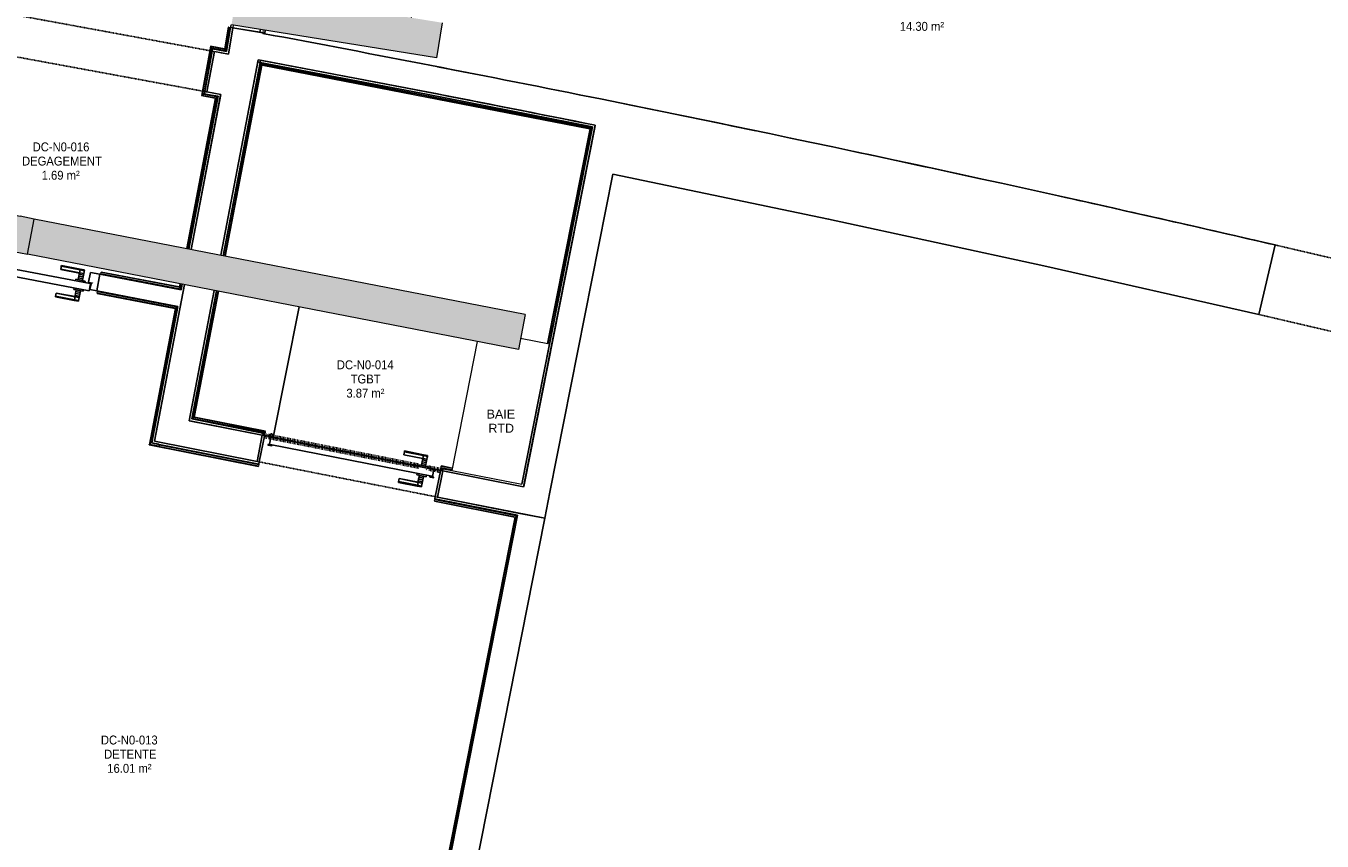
# Model space of a CAD drawing. Header units: millimetres. Extents: x -2845 to 74565, y -36590 to 13748.
# Tile 74 of 82: x 54681 to 61941, y -29230 to -24664. Entities that reach past the tile are written whole.
import ezdxf

# ---------------------------------------------------------------- set-up
doc = ezdxf.new("R2010")
doc.units = ezdxf.units.MM
doc.linetypes.add('Tiret', pattern=[2.5, 1.25, -1.25])
doc.linetypes.add('Tiret_2_', pattern=[2.5, 1.25, -1.25])
doc.layers.add('A-AREA', color=4, linetype='Tiret', lineweight=100, true_color=0x00ffff)
doc.layers.add('A-DOOR-HDLN', color=5, linetype='Tiret', lineweight=25, true_color=0x0000ff)
for name, color, linetype, lineweight in [('A-DETL-GENF', 7, 'Continuous', 18), ('A-DOOR', 7, 'Continuous', 25), ('A-FLOR', 7, 'Continuous', 25), ('A-FLOR-HRAL', 7, 'Continuous', 18), ('A-WALL', 7, 'Continuous', 25), ('CHEMIN DE CABLE ELE', 7, 'Continuous', 18), ('ESPACE', 7, 'Continuous', 30), ('I-WALL', 7, 'Continuous', 25), ('INSTAL ELECTRIQUE', 7, 'Continuous', 18), ('Q-SPCQ', 7, 'Continuous', 18)]:
    doc.layers.add(name, color=color, linetype=linetype, lineweight=lineweight)
doc.styles.add('Arial_2', font='arial.ttf', dxfattribs={"height": 50})
doc.styles.add('Arial_3', font='arial.ttf', dxfattribs={"width": 0.9, "height": 50})

# ---------------------------------------------------------------- blocks, each defined once
blk = doc.blocks.new('Ouverture en rectangle - Ouverture en rectangle _83x207_-3216357-2021_015_1111_DCE_1_50_N0 FINI_CFA_DIS')
at = {"layer": 'A-DOOR-HDLN', "linetype": 'Tiret_2_'}
for p, q in [((-415, 200), (415, 200)), ((415, -200), (-415, -200))]:
    blk.add_line(p, q, dxfattribs=at)
blk = doc.blocks.new('Ouverture en rectangle - Ouverture en rectangle _103x224_-3216531-2021_015_1111_DCE_1_50_N0 FINI_CFA_DIS')
at = {"layer": 'A-DOOR-HDLN', "linetype": 'Tiret_2_'}
for p, q in [((-515, 75), (515, 75)), ((515, -75), (-515, -75))]:
    blk.add_line(p, q, dxfattribs=at)
blk = doc.blocks.new('Ouverture en rectangle - Ouverture en rectangle _143x207_-3216767-2021_015_1111_DCE_1_50_N0 FINI_CFA_DIS')
at = {"layer": 'A-DOOR-HDLN', "linetype": 'Tiret_2_'}
for p, q in [((-715, 115), (-609, 115)), ((-408.9, 115), (715, 115)), ((-605.1, -115), (-715, -115)), ((715, -115), (-404.6, -115))]:
    blk.add_line(p, q, dxfattribs=at)
blk = doc.blocks.new('Ouverture en rectangle - Ouverture en rectangle _175x207_-3508446-2021_015_1111_DCE_1_50_N0 FINI_CFA_DIS')
at = {"layer": 'A-DOOR-HDLN', "linetype": 'Tiret_2_'}
for p, q in [((-875, 85), (-859.7, 85)), ((-659.7, 85), (875, 85)), ((-859.1, -85), (-875, -85)), ((875, -85), (-659.1, -85))]:
    blk.add_line(p, q, dxfattribs=at)
blk = doc.blocks.new('B02_DC_STR_rvt-1-2021_015_1111_DCE_1_50_N0 FINI_CFA_DIS')
at = {"layer": 'A-WALL'}
for p, q in [((2566.9, -24807.3), (2525.4, -25033.6)), ((2769.9, -25080.3), (2813.1, -24854.4))]:
    blk.add_line(p, q, dxfattribs=at)
at = {"layer": 'A-WALL', "flags": 128}
for points in [[(2646.1, -24822.4), (2606.5, -24814.9), (2566.9, -24807.3)], [(2525.4, -25033.6), (2564.1, -25040.9), (2602.9, -25048.3)]]:
    blk.add_lwpolyline(points, dxfattribs=at)
at = {"layer": 'I-WALL'}
for p, q in [((2670.5, -24674.4), (2646.1, -24822.4)), ((2838.2, -24702.1), (2670.5, -24674.4)), ((2837.7, -24705.6), (2838.2, -24702.1)), ((2813.1, -24854.4), (2813.2, -24853.6)), ((2602.9, -25048.3), (2436.8, -25916.4)), ((2603.7, -25948.8), (2769.9, -25080.3)), ((4700.2, -25220.1), (4651.7, -25465.4)), ((4651.7, -25465.4), (4299.5, -27245.8)), ((4446.6, -27274.8), (4798.7, -25495.1)), ((8416.9, -26280.1), (8508.2, -25890.7)), ((2399.2, -26112.8), (2259.6, -26842.6)), ((2426.4, -26875.6), (2566.1, -26145.3)), ((2259.6, -26842.6), (2231.4, -26990)), ((2835.5, -26956.4), (2426.4, -26875.6)), ((2231.4, -26990), (2806.4, -27103.6)), ((2806.4, -27103.6), (2835.5, -26956.4)), ((3845.9, -27156.1), (3816.8, -27303.3)), ((4299.5, -27245.8), (3845.9, -27156.1)), ((4417.5, -27422), (4446.6, -27274.8)), ((3816.8, -27303.3), (4417.5, -27422))]:
    blk.add_line(p, q, dxfattribs=at)
at = {"layer": 'I-WALL', "flags": 128}
blk.add_lwpolyline([(4798.7, -25495.1), (6007.1, -25745.8), (7213.2, -26007.5), (8416.9, -26280.1)], dxfattribs=at)
at = {"layer": 'I-WALL'}
for radius, start, end in [(136379.6, 78.603157, 79.412723), (136229.6, 78.602929, 79.411396), (136379.6, 76.978759, 78.603157)]:
    blk.add_arc((-22219.8, -158763.5), radius, start, end, dxfattribs=at)
at = {"layer": 'A-DOOR', "color": 5, "lineweight": 25, "true_color": 0x0000ff}
for name, p, rotation in [('Ouverture en rectangle - Ouverture en rectangle _175x207_-3508446-2021_015_1111_DCE_1_50_N0 FINI_CFA_DIS', (2897, -23825), 80.61767038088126), ('Ouverture en rectangle - Ouverture en rectangle _143x207_-3216767-2021_015_1111_DCE_1_50_N0 FINI_CFA_DIS', (1842.9, -24791.2), 349.5853757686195), ('Ouverture en rectangle - Ouverture en rectangle _83x207_-3216357-2021_015_1111_DCE_1_50_N0 FINI_CFA_DIS', (8866.6, -26180.1), 346.804408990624), ('Ouverture en rectangle - Ouverture en rectangle _103x224_-3216531-2021_015_1111_DCE_1_50_N0 FINI_CFA_DIS', (3326.2, -27129.9), 168.8212149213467)]:
    blk.add_blockref(name, p, dxfattribs=dict(at, rotation=rotation))
blk = doc.blocks.new('PRT_SIMPLE_HUI_58x68x48 - PRT_BOIS_1V_930x2040x40-V5-2021_015_1111_DCE_1_50_N0 FINI_CFA_DIS')
at = {"layer": 'A-DETL-GENF', "lineweight": 25}
h = blk.add_hatch(color=256, dxfattribs=at)
h.paths.add_polyline_path([(-500.5, 14.5), (-500.3, 13.2), (-495.7, 13.1), (-485.1, 11.7), (-483.8, 9.7), (-483.8, 12.8), (-496.3, 14.5)])
h.paths.add_polyline_path([(-508.5, 11.5), (-508.5, 8), (-488.5, 8), (-483.8, 9.7), (-485.1, 10.6), (-488.7, 9.3), (-505.2, 9.6), (-505.2, 10.2), (-502, 10.2), (-502, 11.5), (-505.7, 11.5)])
h = blk.add_hatch(color=256, dxfattribs=at)
h.paths.add_polyline_path([(413.8, 12.8), (414.3, 10.5), (415.1, 11.7), (426.2, 13.2), (430.5, 13.2), (430.5, 14.5), (425.8, 14.5), (414.9, 12.9)])
h.paths.add_polyline_path([(415.1, 10.6), (413.8, 9.7), (419, 8), (438.5, 8), (438.5, 11.5), (432, 11.5), (432.2, 10.2), (435.2, 10.2), (435.2, 9.3), (418.2, 9.5), (415.3, 10.5)])
at = {"layer": 'A-DETL-GENF'}
for p, q in [((-508.5, 11.5), (-502, 11.5)), ((-508.5, 8), (-508.5, 11.5)), ((-488.5, 8), (-508.5, 8)), ((-505.2, 10.2), (-505.2, 9.3)), ((-502, 10.2), (-505.2, 10.2)), ((-505.2, 9.3), (-488.7, 9.3)), ((-502, 11.5), (-502, 10.2)), ((-500.5, 14.5), (-496, 14.5)), ((-500.5, 13.2), (-500.5, 14.5)), ((-496.1, 13.2), (-500.5, 13.2)), ((-485.1, 11.7), (-496.1, 13.2)), ((-496, 14.5), (-483.8, 12.8)), ((-488.7, 9.3), (-485.1, 10.6)), ((-483.8, 9.7), (-488.5, 8)), ((-485.1, 10.6), (-485.1, 11.7)), ((-483.8, 12.8), (-483.8, 9.7)), ((413.8, 12.8), (426, 14.5)), ((413.8, 9.7), (413.8, 12.8)), ((418.5, 8), (413.8, 9.7)), ((426.1, 13.2), (415.1, 11.7)), ((415.1, 11.7), (415.1, 10.6)), ((415.1, 10.6), (418.7, 9.3)), ((438.5, 8), (418.5, 8)), ((418.7, 9.3), (435.2, 9.3)), ((426, 14.5), (430.5, 14.5)), ((430.5, 13.2), (426.1, 13.2)), ((430.5, 14.5), (430.5, 13.2)), ((432, 11.5), (438.5, 11.5)), ((432, 10.2), (432, 11.5)), ((435.2, 10.2), (432, 10.2)), ((435.2, 9.3), (435.2, 10.2)), ((438.5, 11.5), (438.5, 8))]:
    blk.add_line(p, q, dxfattribs=at)
at = {"layer": 'A-DOOR'}
for p, q in [((417, 54.5), (417, 977.5)), ((-427.1, 124), (-450.6, 124)), ((-450.6, 124), (-450.6, 123.5)), ((-450.6, 123.5), (-450.6, 119.4)), ((-427.1, 123.5), (-450.6, 123.5)), ((-450.6, 119.4), (-450.6, 112.3)), ((-427.1, 119.4), (-450.6, 119.4)), ((-450.6, 103), (-450.6, 112.3)), ((-450.6, 94.6), (-450.6, 103)), ((-427.1, 103), (-450.6, 103)), ((-450.6, 84.2), (-450.6, 94.6)), ((-427.1, 94.6), (-450.6, 94.6)), ((-450.6, 73.4), (-450.6, 84.2)), ((-427.1, 84.2), (-450.6, 84.2)), ((-450.6, 65), (-450.6, 73.4)), ((-450.6, 73.4), (-427.1, 73.4)), ((-319.6, 124), (-427.1, 124)), ((-427.1, 124), (-427.1, 123.5)), ((-427.1, 123.5), (-427.1, 124)), ((-427.1, 123.5), (-427.1, 119.4)), ((-319.6, 123.5), (-427.1, 123.5)), ((-427.1, 119.4), (-427.1, 123.5)), ((-427.1, 119.4), (-427.1, 112.3)), ((-319.6, 119.4), (-427.1, 119.4)), ((-427.1, 112.3), (-427.1, 119.4)), ((-427.1, 103), (-427.1, 112.3)), ((-427.1, 112.3), (-427.1, 103)), ((-427.1, 101.8), (-427.1, 103)), ((-319.6, 103), (-427.1, 103)), ((-427.1, 103), (-427.1, 94.6)), ((-427.1, 101.8), (-319.6, 101.8)), ((-427.1, 94.6), (-427.1, 84.2)), ((-427.1, 84.2), (-427.1, 73.4)), ((-427.1, 73.4), (-427.1, 65)), ((-319.6, 123.5), (-319.6, 124)), ((-319.6, 119.4), (-319.6, 123.5)), ((-319.6, 112.3), (-319.6, 119.4)), ((-319.6, 112.3), (-319.6, 103)), ((-319.6, 103), (-319.6, 101.8)), ((-499.5, 54.5), (430.5, 54.5)), ((-499.5, 14.5), (-499.5, 54.5)), ((426, 14.5), (-496, 14.5)), ((-465.6, 63.5), (-465.6, 54.5)), ((-413.4, 63.5), (-465.6, 63.5)), ((-465.6, 14.5), (-465.6, 5.5)), ((-465.6, 5.5), (-413.4, 5.5)), ((-450.6, 65), (-450.6, 64)), ((-450.6, 64), (-427.1, 64)), ((-427.1, 5), (-450.6, 5)), ((-450.6, 5), (-450.6, 4)), ((-450.6, -4.4), (-450.6, 4)), ((-427.1, 64), (-427.1, 65)), ((-427.1, 4), (-427.1, 5)), ((-427.1, 4), (-427.1, -4.4)), ((-413.4, 54.5), (-413.4, 63.5)), ((-413.4, 5.5), (-413.4, 14.5)), ((430.5, 54.5), (430.5, 14.5)), ((-450.6, -15.2), (-450.6, -4.4)), ((-427.1, -4.4), (-450.6, -4.4)), ((-450.6, -25.6), (-450.6, -15.2)), ((-450.6, -15.2), (-427.1, -15.2)), ((-450.6, -34), (-450.6, -25.6)), ((-450.6, -25.6), (-427.1, -25.6)), ((-450.6, -43.3), (-450.6, -34)), ((-450.6, -34), (-427.1, -34)), ((-450.6, -43.3), (-450.6, -50.4)), ((-450.6, -50.4), (-450.6, -54.5)), ((-450.6, -50.4), (-427.1, -50.4)), ((-450.6, -54.5), (-450.6, -55)), ((-450.6, -54.5), (-427.1, -54.5)), ((-450.6, -55), (-427.1, -55)), ((-427.1, -4.4), (-427.1, -15.2)), ((-427.1, -15.2), (-427.1, -25.6)), ((-427.1, -25.6), (-427.1, -34)), ((-427.1, -34), (-427.1, -32.8)), ((-319.6, -32.8), (-427.1, -32.8)), ((-427.1, -43.3), (-427.1, -34)), ((-427.1, -34), (-319.6, -34)), ((-427.1, -34), (-427.1, -43.3)), ((-427.1, -43.3), (-427.1, -50.4)), ((-427.1, -50.4), (-427.1, -43.3)), ((-427.1, -50.4), (-427.1, -54.5)), ((-427.1, -50.4), (-319.6, -50.4)), ((-427.1, -54.5), (-427.1, -50.4)), ((-427.1, -54.5), (-427.1, -55)), ((-427.1, -54.5), (-319.6, -54.5)), ((-427.1, -55), (-427.1, -54.5)), ((-427.1, -55), (-319.6, -55)), ((-319.6, -32.8), (-319.6, -34)), ((-319.6, -34), (-319.6, -43.3)), ((-319.6, -50.4), (-319.6, -43.3)), ((-319.6, -54.5), (-319.6, -50.4)), ((-319.6, -55), (-319.6, -54.5))]:
    blk.add_line(p, q, dxfattribs=at)
for radius, start, end in [(7.5, 360, 180), (9.12, 111.98871, 120), (7.5, 0, 90), (9.12, 155.82079, 180), (9.12, 180, 204.17921), (7.5, 120, 180), (7.5, 180, 360), (7.5, 195, 221.65484), (9.12, 240, 248.0113), (7.5, 243.9753, 300), (9.12, 291.9887, 300), (7.5, 330, 0), (9.12, 335.82079, 0)]:
    blk.add_arc((429, 65.5), radius, start, end, dxfattribs=at)
at = {"layer": 'Q-SPCQ'}
for p, q in [((430.5, 54.5), (403.5, 54.5)), ((430.5, 40.5), (430.5, 54.5))]:
    blk.add_line(p, q, dxfattribs=at)
blk = doc.blocks.new('PRT_SIMPLE_HUI_58x68x48 TUNE L - PRT_BOIS_1V_EI30_930x2040x40-V11-2021_015_1111_DCE_1_50_N0 FINI_CFA_DIS')
at = {"layer": 'A-DETL-GENF'}
h = blk.add_hatch(color=256, dxfattribs=at)
h.paths.add_polyline_path([(-483.8, -62.2), (-485.1, -64.2), (-496.1, -65.7), (-500.5, -65.7), (-500.5, -67), (-496, -67), (-483.8, -65.3)])
h.paths.add_polyline_path([(-508.5, -60.5), (-508.5, -64), (-502, -64), (-502, -62.7), (-505.2, -62.7), (-505.2, -61.8), (-488.7, -61.8), (-485.1, -63.1), (-483.8, -62.2), (-488.5, -60.5)])
h = blk.add_hatch(color=256, dxfattribs=at)
h.paths.add_polyline_path([(413.8, -62.2), (413.8, -65.3), (426, -67), (430.5, -67), (430.5, -65.7), (426.1, -65.7), (415.1, -64.2)])
h.paths.add_polyline_path([(418.5, -60.5), (413.8, -62.2), (415.1, -63.1), (418.7, -61.8), (435.2, -61.8), (435.2, -62.7), (432, -62.7), (432, -64), (438.5, -64), (438.5, -60.5), (437.4, -60.5)])
for p, q in [((-488.5, -60.5), (-508.5, -60.5)), ((-508.5, -60.5), (-508.5, -64)), ((-508.5, -64), (-502, -64)), ((-505.2, -62.7), (-505.2, -61.8)), ((-505.2, -61.8), (-488.7, -61.8)), ((-502, -62.7), (-505.2, -62.7)), ((-502, -64), (-502, -62.7)), ((-496.1, -65.7), (-500.5, -65.7)), ((-500.5, -65.7), (-500.5, -67)), ((-500.5, -67), (-496, -67)), ((-485.1, -64.2), (-496.1, -65.7)), ((-496, -67), (-483.8, -65.3)), ((-488.7, -61.8), (-485.1, -63.1)), ((-483.8, -62.2), (-488.5, -60.5)), ((-485.1, -63.1), (-485.1, -64.2)), ((-483.8, -65.3), (-483.8, -62.2)), ((418.5, -60.5), (413.8, -62.2)), ((413.8, -62.2), (413.8, -65.3)), ((413.8, -65.3), (426, -67)), ((415.1, -63.1), (418.7, -61.8)), ((415.1, -64.2), (415.1, -63.1)), ((426.1, -65.7), (415.1, -64.2)), ((438.5, -60.5), (418.5, -60.5)), ((418.7, -61.8), (435.2, -61.8)), ((426, -67), (430.5, -67)), ((430.5, -65.7), (426.1, -65.7)), ((430.5, -67), (430.5, -65.7)), ((435.2, -62.7), (432, -62.7)), ((432, -62.7), (432, -64)), ((432, -64), (438.5, -64)), ((435.2, -61.8), (435.2, -62.7)), ((438.5, -64), (438.5, -60.5))]:
    blk.add_line(p, q, dxfattribs=at)
at = {"layer": 'A-DOOR'}
for p, q in [((-427.1, 2.5), (-450.6, 2.5)), ((-450.6, 2.5), (-450.6, 2)), ((-450.6, 2), (-450.6, -2.1)), ((-427.1, 2), (-450.6, 2)), ((-319.6, 2.5), (-427.1, 2.5)), ((-427.1, 2.5), (-427.1, 2)), ((-427.1, 2), (-427.1, 2.5)), ((-427.1, 2), (-427.1, -2.1)), ((-319.6, 2), (-427.1, 2)), ((-427.1, -2.1), (-427.1, 2)), ((-319.6, 2), (-319.6, 2.5)), ((-319.6, -2.1), (-319.6, 2)), ((-499.5, -67), (-499.5, -107)), ((426, -67), (-496, -67)), ((-465.6, -58), (-465.6, -67)), ((-413.4, -58), (-465.6, -58)), ((-450.6, -2.1), (-450.6, -9.2)), ((-427.1, -2.1), (-450.6, -2.1)), ((-450.6, -18.5), (-450.6, -9.2)), ((-450.6, -26.9), (-450.6, -18.5)), ((-427.1, -18.5), (-450.6, -18.5)), ((-450.6, -37.3), (-450.6, -26.9)), ((-427.1, -26.9), (-450.6, -26.9)), ((-450.6, -48.1), (-450.6, -37.3)), ((-427.1, -37.3), (-450.6, -37.3)), ((-450.6, -56.5), (-450.6, -48.1)), ((-450.6, -48.1), (-427.1, -48.1)), ((-450.6, -56.5), (-450.6, -57.5)), ((-450.6, -57.5), (-427.1, -57.5)), ((-427.1, -2.1), (-427.1, -9.2)), ((-319.6, -2.1), (-427.1, -2.1)), ((-427.1, -9.2), (-427.1, -2.1)), ((-427.1, -18.5), (-427.1, -9.2)), ((-427.1, -9.2), (-427.1, -18.5)), ((-427.1, -19.7), (-427.1, -18.5)), ((-319.6, -18.5), (-427.1, -18.5)), ((-427.1, -18.5), (-427.1, -26.9)), ((-427.1, -19.7), (-319.6, -19.7)), ((-427.1, -26.9), (-427.1, -37.3)), ((-427.1, -37.3), (-427.1, -48.1)), ((-427.1, -48.1), (-427.1, -56.5)), ((-427.1, -57.5), (-427.1, -56.5)), ((-413.4, -67), (-413.4, -58)), ((-319.6, -9.2), (-319.6, -2.1)), ((-319.6, -9.2), (-319.6, -18.5)), ((-319.6, -18.5), (-319.6, -19.7)), ((430.5, -107), (430.5, -67)), ((-499.5, -107), (430.5, -107)), ((-465.6, -107), (-465.6, -116)), ((-465.6, -116), (-413.4, -116)), ((-427.1, -116.5), (-450.6, -116.5)), ((-450.6, -116.5), (-450.6, -117.5)), ((-450.6, -125.9), (-450.6, -117.5)), ((-450.6, -136.7), (-450.6, -125.9)), ((-427.1, -125.9), (-450.6, -125.9)), ((-450.6, -147.1), (-450.6, -136.7)), ((-450.6, -136.7), (-427.1, -136.7)), ((-427.1, -117.5), (-427.1, -116.5)), ((-427.1, -117.5), (-427.1, -125.9)), ((-427.1, -125.9), (-427.1, -136.7)), ((-427.1, -136.7), (-427.1, -147.1)), ((-413.4, -116), (-413.4, -107)), ((417, -107), (417, -853.9)), ((-450.6, -155.5), (-450.6, -147.1)), ((-450.6, -147.1), (-427.1, -147.1)), ((-450.6, -164.8), (-450.6, -155.5)), ((-450.6, -155.5), (-427.1, -155.5)), ((-450.6, -164.8), (-450.6, -171.9)), ((-450.6, -171.9), (-450.6, -176)), ((-450.6, -171.9), (-427.1, -171.9)), ((-450.6, -176), (-450.6, -176.5)), ((-450.6, -176), (-427.1, -176)), ((-450.6, -176.5), (-427.1, -176.5)), ((-427.1, -147.1), (-427.1, -155.5)), ((-427.1, -155.5), (-427.1, -154.3)), ((-319.6, -154.3), (-427.1, -154.3)), ((-427.1, -164.8), (-427.1, -155.5)), ((-427.1, -155.5), (-319.6, -155.5)), ((-427.1, -155.5), (-427.1, -164.8)), ((-427.1, -164.8), (-427.1, -171.9)), ((-427.1, -171.9), (-427.1, -164.8)), ((-427.1, -171.9), (-427.1, -176)), ((-427.1, -171.9), (-319.6, -171.9)), ((-427.1, -176), (-427.1, -171.9)), ((-427.1, -176), (-427.1, -176.5)), ((-427.1, -176), (-319.6, -176)), ((-427.1, -176.5), (-427.1, -176)), ((-427.1, -176.5), (-319.6, -176.5)), ((-319.6, -154.3), (-319.6, -155.5)), ((-319.6, -155.5), (-319.6, -164.8)), ((-319.6, -171.9), (-319.6, -164.8)), ((-319.6, -176), (-319.6, -171.9)), ((-319.6, -176.5), (-319.6, -176))]:
    blk.add_line(p, q, dxfattribs=at)
for radius, start, end in [(9.12, 155.82079, 180), (9.12, 180, 204.17921), (7.5, 360, 180), (7.5, 180, 360), (7.5, 180, 234.67375), (7.5, 135, 165), (9.12, 111.9887, 120), (9.12, 240, 248.01129), (7.5, 60, 120), (7.5, 270, 0), (9.12, 60, 68.0113), (7.5, 0, 30), (9.12, 0, 24.17921)]:
    blk.add_arc((429, -118), radius, start, end, dxfattribs=at)
at = {"layer": 'Q-SPCQ'}
for p, q in [((430.5, -107), (403.5, -107)), ((430.5, -93), (430.5, -107))]:
    blk.add_line(p, q, dxfattribs=at)
blk = doc.blocks.new('51_PORTE_2 VENTEAUX TUNEL  - 166X204-479372-2021_015_1111_DCE_1_50_N0 FINI_CFA_DIS')
at = {"layer": 'A-DOOR', "color": 251, "lineweight": 18, "true_color": 0x646464}
for p, q in [((-845, 1003), (-845, 158)), ((-845, 1003), (-805, 1003)), ((-805, 1003), (-805, 158)), ((-805, 158), (-845, 158))]:
    blk.add_line(p, q, dxfattribs=at)
at = {"layer": 'A-DOOR'}
for p, q in [((-873.5, 158), (-846, 158)), ((-846, 158), (-846, 112)), ((860.6, 158), (876, 158)), ((876, 158), (876, -8)), ((-846, 112), (-830, 112)), ((-830, 112), (-830, -8)), ((-830, -8), (-873.5, -8)), ((876, -8), (861.2, -8))]:
    blk.add_line(p, q, dxfattribs=at)
at = {"layer": 'A-DOOR', "color": 251, "linetype": 'Tiret', "lineweight": 18, "true_color": 0x646464}
for centre, start, end in [((-845, 158), 360, 90), ((845, 158), 102.81437, 180)]:
    blk.add_arc(centre, 845, start, end, dxfattribs=at)
blk = doc.blocks.new('Garde-corps - Garde-corps-508960-2021_015_1111_DCE_1_50_N0 FINI_CFA_DIS')
at = {"layer": 'A-FLOR-HRAL'}
for p, q in [((2644.8, -24670.2), (2624.7, -24791.9)), ((2646.5, -24670.4), (2626.1, -24793.8)), ((2648.2, -24670.7), (2627.5, -24795.8)), ((2655.2, -24671.9), (2633.4, -24804.2)), ((2646.5, -24670.4), (2644.8, -24670.2)), ((2646.5, -24670.4), (2648.2, -24670.7)), ((2648.2, -24670.7), (2655.2, -24671.9)), ((2658.2, -24672.4), (2655.2, -24671.9)), ((2546.1, -24776.9), (2495.1, -25054.3)), ((2547.4, -24778.8), (2497, -25053)), ((2548.8, -24780.9), (2499, -25051.6)), ((2554.5, -24789.2), (2507.3, -25045.9)), ((2624.7, -24791.9), (2546.1, -24776.9)), ((2624.7, -24791.9), (2546.1, -24776.9)), ((2626.1, -24793.8), (2547.4, -24778.8)), ((2627.5, -24795.8), (2548.8, -24780.9)), ((2633.4, -24804.2), (2554.5, -24789.2)), ((2566.3, -24791.4), (2554.5, -24789.2)), ((2507.3, -25045.9), (2584.8, -25060.6)), ((2507.3, -25045.9), (2516.4, -25047.6)), ((2572.4, -25069), (2411.3, -25911.4)), ((2574.4, -25067.7), (2412.9, -25911.8)), ((2576.4, -25066.3), (2414.6, -25912.1)), ((2584.8, -25060.6), (2421.6, -25913.4)), ((2495.1, -25054.3), (2572.4, -25069)), ((2495.1, -25054.3), (2572.5, -25069)), ((2497, -25053), (2574.4, -25067.7)), ((2499, -25051.6), (2576.4, -25066.3)), ((2575.6, -25058.9), (2584.8, -25060.6)), ((1930.9, -26052.8), (1930.4, -26055.7)), ((1930.9, -26052.8), (1932.3, -26045.8)), ((2378.6, -26138.4), (1930.9, -26052.8)), ((1932.3, -26045.8), (1932.6, -26044.1)), ((2372.9, -26130.1), (1932.3, -26045.8)), ((1932.9, -26042.5), (1932.6, -26044.1)), ((2371.5, -26128.1), (1932.6, -26044.1)), ((2370.2, -26126.1), (1932.9, -26042.5)), ((2373.7, -26107.9), (2370.2, -26126.1)), ((2375.3, -26108.2), (2371.5, -26128.1)), ((2377, -26108.5), (2372.9, -26130.1)), ((2372.9, -26130.1), (2378.6, -26138.4)), ((2384, -26109.9), (2378.6, -26138.4))]:
    blk.add_line(p, q, dxfattribs=at)
at = {"layer": 'A-FLOR-HRAL', "flags": 128}
for points in [[(2546.1, -24776.9), (2546.1, -24776.9), (2546.1, -24777), (2546.3, -24777.2), (2546.4, -24777.4), (2546.6, -24777.6), (2546.7, -24777.9), (2546.9, -24778.1), (2547.1, -24778.4), (2547.2, -24778.6), (2547.4, -24778.8)], [(2548.8, -24780.9), (2551.6, -24785), (2554.5, -24789.2)], [(2554.5, -24789.2), (2554.6, -24789.3), (2554.8, -24789.7), (2555.2, -24790.2), (2555.6, -24790.7), (2556, -24791.4), (2556.4, -24792), (2556.9, -24792.7)], [(2627.5, -24795.8), (2630.4, -24800), (2633.4, -24804.2)], [(2499, -25051.6), (2503.2, -25048.7), (2507.3, -25045.9)], [(2572.4, -25069), (2572.5, -25069), (2572.6, -25068.9), (2572.7, -25068.8), (2572.9, -25068.7), (2573.2, -25068.5), (2573.4, -25068.3), (2573.7, -25068.2), (2573.9, -25068), (2574.2, -25067.8), (2574.4, -25067.7)], [(2576.4, -25066.3), (2580.6, -25063.5), (2584.8, -25060.6)], [(2584.8, -25060.6), (2584.9, -25060.6), (2585.2, -25060.3), (2585.7, -25060), (2586.3, -25059.6), (2586.9, -25059.2), (2587.6, -25058.7), (2588.3, -25058.3)]]:
    blk.add_lwpolyline(points, dxfattribs=at)
at = {"layer": 'A-FLOR-HRAL'}
for points, knots in [([(2624.7, -24791.9), (2624.7, -24791.9), (2624.8, -24791.9), (2624.8, -24792), (2624.9, -24792.1), (2625, -24792.2), (2625.1, -24792.4), (2625.3, -24792.6), (2625.4, -24792.8), (2625.6, -24793.1), (2625.7, -24793.3), (2625.9, -24793.5), (2626, -24793.7), (2626.1, -24793.8)], [0.075, 0.075, 0.075, 0.075, 0.15, 0.2125, 0.275, 0.35, 0.425, 0.5, 0.6, 0.7, 0.775, 0.85, 1, 1, 1, 1]), ([(2633.4, -24804.2), (2633.4, -24804.2), (2633.4, -24804.2), (2633.4, -24804.3), (2633.4, -24804.3), (2633.5, -24804.4), (2633.5, -24804.5), (2633.6, -24804.6), (2633.7, -24804.7), (2633.8, -24804.8), (2633.9, -24804.9), (2633.9, -24805), (2634, -24805.2), (2634.1, -24805.3), (2634.2, -24805.5), (2634.3, -24805.6), (2634.4, -24805.8), (2634.5, -24805.9), (2634.7, -24806.1), (2635, -24806.5), (2635.3, -24807.1), (2635.7, -24807.5), (2635.8, -24807.7)], [0, 0, 0, 0, 0.071429, 0.107143, 0.142857, 0.178571, 0.214286, 0.25, 0.285714, 0.321429, 0.357143, 0.392857, 0.428571, 0.464286, 0.5, 0.535714, 0.571429, 0.607143, 0.642857, 0.714286, 0.857143, 1, 1, 1, 1]), ([(2507.3, -25045.9), (2507.3, -25045.9), (2507.3, -25045.9), (2507.4, -25045.9), (2507.4, -25045.8), (2507.5, -25045.8), (2507.6, -25045.7), (2507.7, -25045.7), (2507.8, -25045.6), (2507.9, -25045.5), (2508, -25045.4), (2508.1, -25045.3), (2508.3, -25045.3), (2508.4, -25045.2), (2508.6, -25045.1), (2508.7, -25045), (2508.9, -25044.9), (2509, -25044.8), (2509.2, -25044.6), (2509.6, -25044.4), (2510.1, -25044), (2510.6, -25043.7), (2510.8, -25043.5)], [0, 0, 0, 0, 0.071429, 0.107143, 0.142857, 0.178571, 0.214286, 0.25, 0.285714, 0.321429, 0.357143, 0.392857, 0.428571, 0.464286, 0.5, 0.535714, 0.571429, 0.607143, 0.642857, 0.714286, 0.857143, 1, 1, 1, 1]), ([(2495.1, -25054.3), (2495.1, -25054.3), (2495.1, -25054.3), (2495.2, -25054.2), (2495.3, -25054.1), (2495.5, -25054), (2495.6, -25053.9), (2495.8, -25053.8), (2496.1, -25053.6), (2496.3, -25053.5), (2496.5, -25053.3), (2496.7, -25053.2), (2496.9, -25053), (2497, -25053)], [0.075, 0.075, 0.075, 0.075, 0.15, 0.2125, 0.275, 0.35, 0.425, 0.5, 0.6, 0.7, 0.775, 0.85, 1, 1, 1, 1]), ([(2370.2, -26126.1), (2370.2, -26126.1), (2370.2, -26126.2), (2370.3, -26126.3), (2370.5, -26126.5), (2370.6, -26126.7), (2370.7, -26126.8), (2370.8, -26127), (2370.9, -26127.2), (2371, -26127.3), (2371.1, -26127.4), (2371.2, -26127.6), (2371.3, -26127.7), (2371.4, -26127.9), (2371.5, -26128), (2371.5, -26128.1)], [0.1, 0.1, 0.1, 0.1, 0.2, 0.3, 0.4, 0.475, 0.55, 0.6, 0.65, 0.7, 0.75, 0.8, 0.85, 0.9, 1, 1, 1, 1]), ([(2378.6, -26138.4), (2378.6, -26138.4), (2378.6, -26138.5), (2378.7, -26138.7), (2378.9, -26138.9), (2379, -26139.1), (2379.2, -26139.3), (2379.3, -26139.5), (2379.5, -26139.8), (2379.7, -26140.1), (2379.9, -26140.4), (2380.1, -26140.7), (2380.4, -26141.2), (2380.7, -26141.6), (2380.9, -26141.9)], [0, 0, 0, 0, 0.166667, 0.25, 0.333333, 0.416667, 0.458333, 0.5, 0.583333, 0.666667, 0.708333, 0.75, 0.833333, 1, 1, 1, 1])]:
    blk.add_open_spline(points, degree=3, knots=knots, dxfattribs=at)
blk = doc.blocks.new('Garde-corps - Garde-corps-509100-2021_015_1111_DCE_1_50_N0 FINI_CFA_DIS')
at = {"layer": 'A-FLOR-HRAL'}
for p, q in [((2618.9, -25951.8), (2825.6, -24871.7)), ((2625.9, -25953.1), (2831.2, -24880)), ((2627.6, -25953.5), (2832.6, -24882)), ((2629.2, -25953.8), (2833.9, -24883.9)), ((2825.6, -24871.7), (4682, -25232.3)), ((2833.9, -24883.9), (4669.6, -25240.5)), ((4669.6, -25240.5), (4431.5, -26444.1)), ((4671.6, -25239.2), (4433.2, -26444.4)), ((4673.6, -25237.9), (4434.9, -26444.7)), ((4682, -25232.3), (4441.9, -26446.1)), ((4654.7, -25235.8), (4671.6, -25239.2)), ((2444.4, -26863.8), (2581.3, -26148.2)), ((2452.8, -26858.2), (2588.3, -26149.6)), ((2454.8, -26856.8), (2590, -26149.9)), ((2456.7, -26855.5), (2591.7, -26150.2)), ((2452.8, -26858.2), (2444.4, -26863.8)), ((2852, -26937.1), (2452.8, -26858.2)), ((2852.4, -26935.4), (2454.8, -26856.8)), ((2852.7, -26933.7), (2456.7, -26855.5)), ((2850.7, -26944.1), (2444.4, -26863.8)), ((2852.4, -26935.4), (2852, -26937.1)), ((2852.4, -26935.4), (2852.7, -26933.7)), ((2850.1, -26947), (2837.8, -26944.6)), ((2850.1, -26947), (2850.7, -26944.1)), ((2852, -26937.1), (2850.7, -26944.1)), ((3836.6, -27138.9), (3836, -27141.8)), ((3848.3, -27144.3), (3836, -27141.8)), ((3836.6, -27138.9), (3838, -27131.9)), ((3897.7, -27151), (3836.6, -27138.9)), ((3838, -27131.9), (3838.3, -27130.2)), ((3899.1, -27144), (3838, -27131.9)), ((3838.6, -27128.6), (3838.3, -27130.2)), ((3899.4, -27142.3), (3838.3, -27130.2)), ((3899.8, -27140.7), (3838.6, -27128.6))]:
    blk.add_line(p, q, dxfattribs=at)
at = {"layer": 'A-FLOR-HRAL', "flags": 128}
for points in [[(2831.2, -24880), (2828.4, -24875.8), (2825.6, -24871.7)], [(4669.6, -25240.5), (4669.6, -25240.5), (4669.7, -25240.5), (4669.9, -25240.3), (4670.1, -25240.2), (4670.4, -25240), (4670.6, -25239.9), (4670.9, -25239.7), (4671.1, -25239.5), (4671.3, -25239.4), (4671.6, -25239.2)], [(4673.6, -25237.9), (4677.8, -25235.1), (4682, -25232.3)], [(4682, -25232.3), (4682.1, -25232.2), (4682.4, -25232), (4682.9, -25231.6), (4683.5, -25231.3), (4684.2, -25230.8), (4684.8, -25230.4), (4685.5, -25229.9)]]:
    blk.add_lwpolyline(points, dxfattribs=at)
at = {"layer": 'A-FLOR-HRAL'}
for radius, start, end in [(136207, 78.612412, 79.40191), (136205.3, 79.00347, 79.40118), (136203.6, 79.037772, 79.400495), (136203.6, 78.613828, 79.003663)]:
    blk.add_arc((-22219.8, -158763.5), radius, start, end, dxfattribs=at)
for points, knots in [([(2825.6, -24871.7), (2825.6, -24871.7), (2825.5, -24871.7), (2825.5, -24871.6), (2825.5, -24871.6), (2825.4, -24871.5), (2825.4, -24871.4), (2825.3, -24871.3), (2825.2, -24871.2), (2825.2, -24871.1), (2825.1, -24871), (2825, -24870.9), (2824.9, -24870.7), (2824.8, -24870.6), (2824.7, -24870.4), (2824.6, -24870.3), (2824.5, -24870.1), (2824.4, -24870), (2824.3, -24869.8), (2824, -24869.4), (2823.6, -24868.9), (2823.3, -24868.4), (2823.2, -24868.2)], [0, 0, 0, 0, 0.071429, 0.107143, 0.142857, 0.178571, 0.214286, 0.25, 0.285714, 0.321429, 0.357143, 0.392857, 0.428571, 0.464286, 0.5, 0.535714, 0.571429, 0.607143, 0.642857, 0.714286, 0.857143, 1, 1, 1, 1]), ([(2833.9, -24883.9), (2833.9, -24883.9), (2833.9, -24883.9), (2833.8, -24883.8), (2833.8, -24883.7), (2833.7, -24883.6), (2833.5, -24883.4), (2833.4, -24883.2), (2833.2, -24883), (2833.1, -24882.7), (2833, -24882.5), (2832.8, -24882.3), (2832.7, -24882.1), (2832.6, -24882)], [0.075, 0.075, 0.075, 0.075, 0.15, 0.2125, 0.275, 0.35, 0.425, 0.5, 0.6, 0.7, 0.775, 0.85, 1, 1, 1, 1]), ([(2456.7, -26855.5), (2456.7, -26855.5), (2456.7, -26855.5), (2456.6, -26855.6), (2456.4, -26855.7), (2456.2, -26855.9), (2456, -26856), (2455.9, -26856.1), (2455.7, -26856.2), (2455.6, -26856.3), (2455.4, -26856.4), (2455.3, -26856.5), (2455.1, -26856.6), (2455, -26856.7), (2454.9, -26856.7), (2454.8, -26856.8)], [0.1, 0.1, 0.1, 0.1, 0.2, 0.3, 0.4, 0.475, 0.55, 0.6, 0.65, 0.7, 0.75, 0.8, 0.85, 0.9, 1, 1, 1, 1]), ([(2444.4, -26863.8), (2444.4, -26863.8), (2444.4, -26863.8), (2444.2, -26864), (2444, -26864.1), (2443.8, -26864.2), (2443.6, -26864.4), (2443.4, -26864.5), (2443.1, -26864.7), (2442.8, -26864.9), (2442.5, -26865.1), (2442.2, -26865.3), (2442, -26865.4), (2441.8, -26865.5)], [0, 0, 0, 0, 0.1666667, 0.25, 0.3333333, 0.4166667, 0.4583333, 0.5, 0.5833333, 0.6666667, 0.7083333, 0.75, 0.8333333, 0.8333333, 0.8333333, 0.8333333])]:
    blk.add_open_spline(points, degree=3, knots=knots, dxfattribs=at)
blk = doc.blocks.new('Garde-corps - Garde-corps-509143-2021_015_1111_DCE_1_50_N0 FINI_CFA_DIS')
at = {"layer": 'A-FLOR-HRAL'}
for p, q in [((1910.3, -26160.7), (1910, -26162.3)), ((1910, -26162.3), (2347.3, -26246)), ((1910.3, -26160.7), (1910.6, -26159)), ((1910.3, -26160.7), (2349.2, -26244.7)), ((1910.6, -26159), (1912, -26152)), ((1910.6, -26159), (2351.2, -26243.3)), ((1912.5, -26149), (1912, -26152)), ((1912, -26152), (2359.6, -26237.6)), ((2347.3, -26246), (2201, -27010.5)), ((2349.2, -26244.7), (2203, -27009.2)), ((2351.2, -26243.3), (2205, -27007.8)), ((2359.6, -26237.6), (2222, -26956.9)), ((2351.2, -26243.3), (2359.6, -26237.6)), ((2205, -27007.8), (2208.6, -27005.4)), ((2205, -27007.8), (2814.2, -27128.3)), ((2201, -27010.5), (2813.6, -27131.7)), ((2203, -27009.2), (2813.9, -27130)), ((2258.8, -27011.2), (2815.6, -27121.3)), ((2813.6, -27131.7), (2813.9, -27130)), ((2814.2, -27128.3), (2813.9, -27130)), ((2815.6, -27121.3), (2814.2, -27128.3)), ((2815.6, -27121.3), (2816.2, -27118.4))]:
    blk.add_line(p, q, dxfattribs=at)
for points, knots in [([(2347.3, -26246), (2347.3, -26246), (2347.3, -26246), (2347.5, -26245.9), (2347.6, -26245.7), (2347.8, -26245.6), (2348, -26245.5), (2348.2, -26245.4), (2348.3, -26245.3), (2348.5, -26245.2), (2348.6, -26245.1), (2348.7, -26245), (2348.9, -26244.9), (2349, -26244.8), (2349.1, -26244.7), (2349.2, -26244.7)], [0.1, 0.1, 0.1, 0.1, 0.2, 0.3, 0.4, 0.475, 0.55, 0.6, 0.65, 0.7, 0.75, 0.8, 0.85, 0.9, 1, 1, 1, 1]), ([(2359.6, -26237.6), (2359.6, -26237.6), (2359.6, -26237.6), (2359.8, -26237.5), (2360, -26237.3), (2360.3, -26237.2), (2360.5, -26237), (2360.7, -26236.9), (2361, -26236.7), (2361.3, -26236.5), (2361.5, -26236.3), (2361.8, -26236.1), (2362.3, -26235.8), (2362.8, -26235.5), (2363.1, -26235.2)], [0, 0, 0, 0, 0.166667, 0.25, 0.333333, 0.416667, 0.458333, 0.5, 0.583333, 0.666667, 0.708333, 0.75, 0.833333, 1, 1, 1, 1]), ([(2201, -27010.5), (2201, -27010.5), (2201.1, -27010.4), (2201.2, -27010.4), (2201.4, -27010.2), (2201.6, -27010.1), (2201.8, -27010), (2201.9, -27009.9), (2202.1, -27009.8), (2202.2, -27009.7), (2202.3, -27009.6), (2202.5, -27009.5), (2202.6, -27009.4), (2202.8, -27009.3), (2202.9, -27009.2), (2203, -27009.2)], [0.1, 0.1, 0.1, 0.1, 0.2, 0.3, 0.4, 0.475, 0.55, 0.6, 0.65, 0.7, 0.75, 0.8, 0.85, 0.9, 1, 1, 1, 1])]:
    blk.add_open_spline(points, degree=3, knots=knots, dxfattribs=at)
blk = doc.blocks.new('Garde-corps - Garde-corps-513303-2021_015_1111_DCE_1_50_N0 FINI_CFA_DIS')
at = {"layer": 'A-FLOR-HRAL'}
for p, q in [((3799.8, -27325.1), (3799.5, -27326.7)), ((3799.5, -27326.7), (4250, -27415.8)), ((3799.8, -27325.1), (3800.1, -27323.4)), ((3799.8, -27325.1), (4251.9, -27414.5)), ((3800.1, -27323.4), (3801.5, -27316.4)), ((3800.1, -27323.4), (4254, -27413.1)), ((3802.1, -27313.4), (3801.5, -27316.4)), ((3801.5, -27316.4), (4262.4, -27407.5)), ((4250, -27415.8), (3569.5, -30855.6)), ((4251.9, -27414.5), (3571.1, -30856)), ((4254, -27413.1), (3572.8, -30856.3)), ((4262.4, -27407.5), (3579.8, -30857.7)), ((4254, -27413.1), (4262.4, -27407.5)), ((3569.5, -30855.6), (3571.1, -30856)), ((3572.8, -30856.3), (3571.1, -30856)), ((3579.8, -30857.7), (3572.8, -30856.3)), ((3579.8, -30857.7), (3582.8, -30858.3))]:
    blk.add_line(p, q, dxfattribs=at)
for points, knots in [([(4250, -27415.8), (4250, -27415.8), (4250, -27415.8), (4250.2, -27415.7), (4250.4, -27415.6), (4250.6, -27415.4), (4250.7, -27415.3), (4250.9, -27415.2), (4251, -27415.1), (4251.2, -27415), (4251.3, -27414.9), (4251.5, -27414.8), (4251.6, -27414.7), (4251.8, -27414.6), (4251.9, -27414.6), (4251.9, -27414.5)], [0.1, 0.1, 0.1, 0.1, 0.2, 0.3, 0.4, 0.475, 0.55, 0.6, 0.65, 0.7, 0.75, 0.8, 0.85, 0.9, 1, 1, 1, 1]), ([(4262.4, -27407.5), (4262.4, -27407.5), (4262.4, -27407.5), (4262.6, -27407.4), (4262.8, -27407.2), (4263, -27407.1), (4263.2, -27407), (4263.4, -27406.8), (4263.7, -27406.6), (4264.1, -27406.4), (4264.3, -27406.2), (4264.6, -27406), (4265.1, -27405.7), (4265.6, -27405.4), (4265.9, -27405.2)], [0, 0, 0, 0, 0.166667, 0.25, 0.333333, 0.416667, 0.458333, 0.5, 0.583333, 0.666667, 0.708333, 0.75, 0.833333, 1, 1, 1, 1])]:
    blk.add_open_spline(points, degree=3, knots=knots, dxfattribs=at)
blk = doc.blocks.new('1010_PROTECTION  D_ANGLE - 1010_PROTECTION  D_ANGLE-534363-2021_015_1111_DCE_1_50_N0 FINI_CFA_DIS')
at = {"layer": 'Q-SPCQ'}
for p, q in [((-10, 40), (-10, 0)), ((0, 0), (0, 40)), ((40, 0), (0, 0)), ((0, -10), (40, -10))]:
    blk.add_line(p, q, dxfattribs=at)
for centre, radius, start, end in [((-5, 40), 5, 360, 180), ((0, 0), 10, 180, 270), ((40, -5), 5, 270, 90)]:
    blk.add_arc(centre, radius, start, end, dxfattribs=at)
blk = doc.blocks.new('B02_ARC_rvt-1-2021_015_1111_DCE_1_50_N0 FINI_CFA_DIS')
at = {"layer": 'A-AREA'}
for p, q in [((3711.7, -27130), (2847.7, -26959.1)), ((3833.6, -27154.1), (3763.1, -27140.1))]:
    blk.add_line(p, q, dxfattribs=at)
at = {"layer": 'A-FLOR'}
for p, q in [((2658.3, -24671.9), (2657.6, -24671.8)), ((2850, -24703.6), (2822, -24698.9)), ((2852.5, -24688.3), (2850, -24703.6)), ((3816.4, -24892.2), (3993.3, -24926.7)), ((1873.4, -26044.9), (1862.9, -26099.9)), ((1925.8, -26054.9), (1873.4, -26044.9)), ((1862, -26104.5), (1861.7, -26105.7)), ((1862.6, -26101.2), (1862.2, -26103.2)), ((1870.3, -26141), (1876.5, -26108.6)), ((1876.5, -26108.6), (1875.2, -26108.3)), ((1908, -26148.2), (1870.3, -26141)), ((2850.1, -26947), (2848.9, -26953.1)), ((3834.8, -27148), (3836, -27141.8))]:
    blk.add_line(p, q, dxfattribs=at)
for start, end in [(78.229814, 78.545636), (77.673789, 78.023157), (76.978759, 77.50088)]:
    blk.add_arc((-22219.8, -158763.5), 136379.6, start, end, dxfattribs=at)
at = {"layer": 'A-WALL'}
for p, q in [((2658.2, -24672.4), (2635.8, -24807.7)), ((2648.1, -24810.1), (2670.5, -24674.4)), ((2670.5, -24674.4), (2658.2, -24672.4)), ((2554.6, -24805), (2513.1, -25031.2)), ((2525.4, -25033.6), (2566.9, -24807.3)), ((2556.9, -24792.7), (2554.6, -24805)), ((2646.1, -24822.4), (2648.1, -24810.1)), ((2810.9, -24865.9), (2603.7, -25948.8)), ((2616, -25951.2), (2823.2, -24868.2)), ((2823.2, -24868.2), (2810.9, -24865.9)), ((2825.5, -24855.9), (2823.2, -24868.2)), ((2513.1, -25031.2), (2510.8, -25043.5)), ((2588.3, -25058.3), (2424.6, -25914)), ((2436.8, -25916.4), (2600.5, -25060.6)), ((2600.5, -25060.6), (2602.9, -25048.3)), ((4685.5, -25229.9), (4289.5, -27231.5)), ((4301.8, -27233.9), (4697.8, -25232.4)), ((4697.8, -25232.4), (4700.2, -25220.1)), ((1925.8, -26054.9), (1908, -26148.2)), ((2380.9, -26141.9), (1925.8, -26054.9)), ((2231.4, -26990), (2399.2, -26112.8)), ((2387, -26110.5), (2380.9, -26141.9)), ((1908, -26148.2), (2363.1, -26235.2)), ((2566.1, -26145.3), (2426.4, -26875.6)), ((2441, -26865.8), (2578.4, -26147.6)), ((2363.1, -26235.2), (2216.8, -26999.8)), ((2426.4, -26875.6), (2438.7, -26878.1)), ((2438.7, -26878.1), (2835.4, -26956.6)), ((2837.9, -26944.3), (2441, -26865.8)), ((2216.8, -26999.8), (2229.1, -27002.2)), ((2229.1, -27002.2), (2816.2, -27118.4)), ((2806.4, -27103.7), (2231.4, -26990)), ((2835.4, -26956.6), (2806.4, -27103.7)), ((2818.6, -27106.1), (2848.9, -26953.1)), ((2836.6, -26950.7), (2837.9, -26944.3)), ((2848.9, -26953.1), (2836.6, -26950.7)), ((2816.2, -27118.4), (2818.6, -27106.1)), ((3834.8, -27148), (3804.5, -27301.2)), ((3847.1, -27150.4), (3834.8, -27148)), ((3848.3, -27144.2), (3847.1, -27150.4)), ((3897.2, -27153.8), (3848.3, -27144.2)), ((3816.8, -27303.6), (3845.9, -27156.4)), ((3845.9, -27156.4), (4299.4, -27246.2)), ((4299.4, -27246.2), (4301.8, -27233.9)), ((3804.5, -27301.2), (3802.1, -27313.4)), ((3802.1, -27313.4), (4265.9, -27405.2)), ((4268.3, -27392.9), (3816.8, -27303.6))]:
    blk.add_line(p, q, dxfattribs=at)
at = {"layer": 'A-WALL', "flags": 128}
for points in [[(2635.8, -24807.7), (2596.4, -24800.2), (2556.9, -24792.7)], [(2566.9, -24807.3), (2606.5, -24814.9), (2646.1, -24822.4)], [(2823.2, -24868.2), (3755, -25045.8), (4685.5, -25229.9)], [(2510.8, -25043.5), (2549.5, -25050.9), (2588.3, -25058.3)], [(2602.9, -25048.3), (2564.1, -25040.9), (2525.4, -25033.6)]]:
    blk.add_lwpolyline(points, dxfattribs=at)
at = {"layer": 'A-WALL'}
blk.add_arc((-22219.8, -158763.5), 136229.6, 78.602929, 79.40613, dxfattribs=at)
at = {"layer": 'I-WALL'}
for p, q in [((4265.9, -27405.2), (3451.6, -31521.2)), ((3600.6, -31551.3), (4417.5, -27422)), ((4268.4, -27392.5), (4268.3, -27392.9)), ((4417.5, -27422), (4268.4, -27392.5))]:
    blk.add_line(p, q, dxfattribs=at)
at = {"layer": 'A-DOOR', "lineweight": 18}
for name, p, rotation in [('51_PORTE_2 VENTEAUX TUNEL  - 166X204-479372-2021_015_1111_DCE_1_50_N0 FINI_CFA_DIS', (2809, -23808.9), 260.6176703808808), ('PRT_SIMPLE_HUI_58x68x48 - PRT_BOIS_1V_930x2040x40-V5-2021_015_1111_DCE_1_50_N0 FINI_CFA_DIS', (1386.2, -26000), 169.1696317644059), ('PRT_SIMPLE_HUI_58x68x48 TUNE L - PRT_BOIS_1V_EI30_930x2040x40-V11-2021_015_1111_DCE_1_50_N0 FINI_CFA_DIS', (3285.2, -27156.2), 168.8099662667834)]:
    blk.add_blockref(name, p, dxfattribs=dict(at, rotation=rotation))
at = {"layer": 'A-FLOR-HRAL', "lineweight": 18}
for name in ['Garde-corps - Garde-corps-508960-2021_015_1111_DCE_1_50_N0 FINI_CFA_DIS', 'Garde-corps - Garde-corps-509100-2021_015_1111_DCE_1_50_N0 FINI_CFA_DIS', 'Garde-corps - Garde-corps-509143-2021_015_1111_DCE_1_50_N0 FINI_CFA_DIS', 'Garde-corps - Garde-corps-513303-2021_015_1111_DCE_1_50_N0 FINI_CFA_DIS']:
    blk.add_blockref(name, (0, 0), dxfattribs=at)
at = {"layer": 'Q-SPCQ', "lineweight": 18, "rotation": 349.1696317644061}
blk.add_blockref('1010_PROTECTION  D_ANGLE - 1010_PROTECTION  D_ANGLE-534363-2021_015_1111_DCE_1_50_N0 FINI_CFA_DIS', (2216.8, -26999.7), dxfattribs=at)
blk = doc.blocks.new('612_REPARTITEUR RTD 96 PORTS - 612_REPARTITEUR RTD 96 PORTS-5607092-2021_015_1111_DCE_1_50_N0 FINI_CFA_DIS')
at = {"layer": 'INSTAL ELECTRIQUE'}
for p, q in [((400, 200), (-400, 200)), ((-400, 200), (-400, 34.5)), ((400, -200), (400, 200)), ((-336.3, -200), (400, -200))]:
    blk.add_line(p, q, dxfattribs=at)
blk = doc.blocks.new('Chemin de câbles - Courbure - Standard-6391370-2021_015_1111_DCE_1_50_N0 FINI_CFA_DIS')
at = {"layer": 'CHEMIN DE CABLE ELE', "true_color": 0x71cc51}
blk.add_hatch(color=93, dxfattribs=at).paths.add_polyline_path([(115.4, 363), (-84.4, 371.5), (-87.8, 291.5), (-94.3, 248.5), (-110.1, 207.8), (-134.3, 171.6), (-165.7, 141.4), (-203, 118.8), (-244.3, 104.7), (-287.6, 100), (-367.6, 99.9), (-367.6, -100), (-287.6, -100), (-220, -94.2), (-154.3, -77.1), (-92.5, -49.2), (-36.3, -11.2), (12.7, 35.8), (53.1, 90.3), (83.6, 150.9), (103.8, 218.2), (112.1, 283.1), (113.7, 321.9)])
at = {"layer": 'CHEMIN DE CABLE ELE', "color": 8, "true_color": 0x808080}
for p, q in [((-84.4, 371.5), (-87.8, 291.5)), ((115.4, 363), (-84.4, 371.5)), ((112.1, 283.1), (115.4, 363)), ((-367.6, 100), (-287.6, 100)), ((-367.6, -100), (-367.6, -0.1)), ((-287.6, -100), (-367.6, -100))]:
    blk.add_line(p, q, dxfattribs=at)
for radius in [200, 400]:
    blk.add_arc((-287.6, 300), radius, 270, 357.57745, dxfattribs=at)
blk = doc.blocks.new('B02_ELE_rvt-1-2021_015_1111_DCE_1_50_N0 FINI_CFA_DIS')
at = {"layer": 'CHEMIN DE CABLE ELE', "lineweight": 5, "true_color": 0x71cc51}
for points in [[(3811.6, -24843.5), (3843.6, -24646.1), (2695.2, -24460.3), (2663.3, -24657.7), (3761.3, -24835.4)], [(4270.3, -26476.3), (4308.4, -26280), (1558.4, -25745.8), (1520.3, -25942.1), (4257.7, -26473.8)]]:
    blk.add_hatch(color=93, dxfattribs=at).paths.add_polyline_path(points)
at = {"layer": 'CHEMIN DE CABLE ELE', "color": 8, "true_color": 0x808080}
for p, q in [((3811.6, -24843.5), (2663.3, -24657.7)), ((3843.6, -24646.1), (3811.6, -24843.5)), ((1520.3, -25942.1), (1558.4, -25745.8)), ((4308.4, -26280), (1558.4, -25745.8)), ((4270.3, -26476.3), (1520.3, -25942.1)), ((4308.4, -26280), (4270.3, -26476.3))]:
    blk.add_line(p, q, dxfattribs=at)
at = {"layer": 'CHEMIN DE CABLE ELE', "lineweight": 18, "rotation": 261.4297073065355}
blk.add_blockref('Chemin de câbles - Courbure - Standard-6391370-2021_015_1111_DCE_1_50_N0 FINI_CFA_DIS', (1178.5, -25773.8), dxfattribs=at)
at = {"layer": 'INSTAL ELECTRIQUE', "lineweight": 18, "rotation": 258.8212149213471}
blk.add_blockref('612_REPARTITEUR RTD 96 PORTS - 612_REPARTITEUR RTD 96 PORTS-5607092-2021_015_1111_DCE_1_50_N0 FINI_CFA_DIS', (4170.9, -26800.3), dxfattribs=at)
at = {"layer": 'INSTAL ELECTRIQUE', "lineweight": 9, "char_height": 50, "attachment_point": 1, "style": 'Arial_2'}
for s, insert, width in [('BAIE', (4092.1, -26813.1), 188.397), ('RTD', (4102.1, -26892.5), 168.354)]:
    blk.add_mtext(s, dxfattribs=dict(at, insert=insert, width=width))

msp = doc.modelspace()

# ---------------------------------------------------------------- block references
at = {"lineweight": 5}
for name in ['B02_DC_STR_rvt-1-2021_015_1111_DCE_1_50_N0 FINI_CFA_DIS', 'B02_ARC_rvt-1-2021_015_1111_DCE_1_50_N0 FINI_CFA_DIS']:
    msp.add_blockref(name, (53169.3, 0), dxfattribs=at)

# ---------------------------------------------------------------- texts
at = {"layer": 'ESPACE', "color": 8, "true_color": 0x808080, "char_height": 50, "attachment_point": 1, "style": 'Arial_3'}
for s, insert, width in [('14.30 m²', (59575.6, -24641.4), 299.43), ('DC-N0-013', (55100.8, -28639.1), 382.405), ('DETENTE', (55118.7, -28718.4), 342.721), ('16.01 m²', (55136.5, -28797.8), 299.43)]:
    msp.add_mtext(s, dxfattribs=dict(at, insert=insert, width=width))

# ---------------------------------------------------------------- next in the draw order: block references
at = {"lineweight": 5}
msp.add_blockref('B02_ELE_rvt-1-2021_015_1111_DCE_1_50_N0 FINI_CFA_DIS', (53169.3, 0), dxfattribs=at)

# ---------------------------------------------------------------- next in the draw order: texts
at = {"layer": 'ESPACE', "color": 8, "true_color": 0x808080, "char_height": 50, "attachment_point": 1, "style": 'Arial_3'}
for s, insert, width in [('DC-N0-016', (54718.5, -25316.6), 382.405), ('DEGAGEMENT', (54659, -25396), 523.101), ('1.69 m²', (54769.1, -25475.4), 256.139), ('DC-N0-014', (56422.4, -26537.3), 382.405), ('TGBT', (56499.8, -26616.7), 194.81), ('3.87 m²', (56476, -26696.1), 256.139)]:
    msp.add_mtext(s, dxfattribs=dict(at, insert=insert, width=width))

doc.saveas('drawing.dxf')
